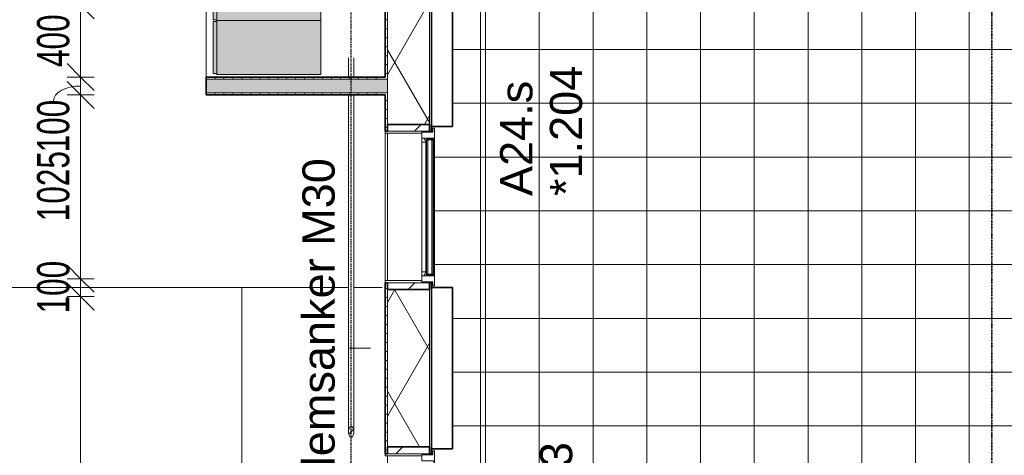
# Model space of a CAD drawing. Header units: millimetres. Extents: x -80560 to 110805, y -11020 to 52719.
# Tile 179 of 184: x 81644 to 87141, y 38764 to 41195. Entities that reach past the tile are written whole.
import ezdxf

# ---------------------------------------------------------------- set-up
doc = ezdxf.new("R2010")
doc.units = ezdxf.units.MM
for name, pattern in [('CENTER2', [20, 8, -4, 4, -4]), ('DASHDOT2', [8, 4, -2, 0, -2]), ('DASHED2', [6, 4, -2]), ('DASHED2-1', [3, 2, -1])]:
    doc.linetypes.add(name, pattern=pattern)
for name, color, linetype, lineweight in [('A-ANNO-DIMS', 211, 'Continuous', 9), ('A-ANNO-DIMS-100', 211, 'Continuous', 9), ('A-AREA', 32, 'DASHED2', 18), ('A-DETL', 90, 'Continuous', 18), ('A-DETL-MBND', 5, 'Continuous', 18), ('A-FLOR', 192, 'Continuous', 18), ('A-FLOR-OVHD', 1, 'DASHED2-1', 18), ('A-FLOR-PATT', 8, 'Continuous', 18), ('A-GENM', 13, 'Continuous', 18), ('A-GLAZ', 151, 'Continuous', 18), ('A-GLAZ-IDEN', 152, 'Continuous', 18), ('A-GLAZ-SILL', 1, 'Continuous', 18), ('A-WALL', 113, 'Continuous', 35), ('A-WALL-PATT', 111, 'Continuous', 35), ('G-ANNO-SYMB', 111, 'Continuous', 9), ('I-WALL', 2, 'Continuous', 18), ('S-BEAM', 12, 'Continuous', 18), ('S-BEAM-IDEN', 2, 'Continuous', 9), ('S-GRID', 1, 'Continuous', 9)]:
    doc.layers.add(name, color=color, linetype=linetype, lineweight=lineweight)
doc.styles.add('Arial', font='arial.ttf', dxfattribs={"height": 180})
doc.styles.add('Arial_5', font='arial.ttf', dxfattribs={"width": 0.7, "height": 180})
doc.dimstyles.new('n3o_1_8', dxfattribs={"dimscale": 304.8, "dimtxt": 183.646692, "dimasz": 0.492126, "dimexe": 0.246063, "dimexo": 0.0625, "dimgap": 0.032808, "dimtad": 1, "dimdec": 0, "dimdsep": 46, "dimtxsty": 'Arial_5', "dimblk1": 'OBLIQUE', "dimblk2": 'OBLIQUE', "dimsah": 1, "dimcen": 0.09, "dimdle": 0.246063, "dimazin": 0, "dimtfac": 1, "dimtdec": 4, "dimtix": 1, "dimtmove": 0, "dimatfit": 3, "dimfxl": 0.246063, "dimfxlon": 1, "dimtvp": 1, "dimtolj": 1, "dimtzin": 0, "dimarcsym": 2})
doc.dimstyles.new('n3o_1_8_2', dxfattribs={"dimscale": 304.8, "dimtxt": 183.646692, "dimasz": 0.492126, "dimexe": 0.246063, "dimexo": 0.0625, "dimgap": 0.032808, "dimtad": 1, "dimdec": 0, "dimdsep": 46, "dimtxsty": 'Arial_5', "dimblk1": 'OBLIQUE', "dimblk2": 'OBLIQUE', "dimsah": 1, "dimcen": 0.09, "dimdle": 0.246063, "dimazin": 0, "dimtfac": 1, "dimtdec": 4, "dimtix": 1, "dimtmove": 1, "dimatfit": 3, "dimfxl": 0.246063, "dimfxlon": 1, "dimtvp": 1, "dimtolj": 1, "dimtzin": 0, "dimarcsym": 2})
pattern_1 = [(45, (0, 0), (-99.99975, 99.99975), []), (45, (85, 0), (-99.99975, 99.99975), []), (45, (90, 0), (-99.99975, 99.99975), []), (45, (95, 0), (-99.99975, 99.99975), []), (45, (100, 0), (-99.99975, 99.99975), []), (45, (105, 0), (-99.99975, 99.99975), []), (45, (110, 0), (-99.99975, 99.99975), []), (45, (115, 0), (-99.99975, 99.99975), [])]
pattern_2 = [(45, (0, 0), (-141.42136, 141.42136), [])]
pattern_3 = [(270, (83184.57, 40875), (50, 3e-15), [])]

# ---------------------------------------------------------------- blocks, each defined once
blk = doc.blocks.new('NLRS_28_SF_UN_staalprofiel staaf_gen_CGA - Willemsanker M30-1203817-DO_01 eerste verdieping')
at = {"layer": 'S-BEAM', "lineweight": 5}
h = blk.add_hatch(dxfattribs=at)
h.set_pattern_fill('FP_176', color=256, style=0, pattern_type=2)
h.set_pattern_definition(pattern_1)
h.paths.add_polyline_path([(58602.8, 38866.2), (58607.9, 38870.1), (58612, 38877.5), (58614.4, 38887.2), (58614.9, 38898.1), (58613.4, 38908.6), (58610.1, 38917.3), (58605.4, 38923), (58602.8, 38924.5), (58597.2, 38924.5), (58592.1, 38920.6), (58588, 38913.2), (58585.6, 38903.5), (58585.1, 38892.6), (58586.6, 38882.1), (58589.9, 38873.4), (58594.6, 38867.7), (58597.2, 38866.2)], flags=0)
h = blk.add_hatch(dxfattribs=at)
h.set_pattern_fill('FP_176', color=256, style=0, pattern_type=2)
h.set_pattern_definition(pattern_1)
h.paths.add_polyline_path([(58602.8, 38866.2), (58607.9, 38870.1), (58612, 38877.5), (58614.4, 38887.2), (58614.9, 38898.1), (58613.4, 38908.6), (58610.1, 38917.3), (58605.4, 38923), (58602.8, 38924.5), (58597.2, 38924.5), (58592.1, 38920.6), (58588, 38913.2), (58585.6, 38903.5), (58585.1, 38892.6), (58586.6, 38882.1), (58589.9, 38873.4), (58594.6, 38867.7), (58597.2, 38866.2)], flags=0)
at = {"layer": 'S-BEAM', "lineweight": 9}
for p, q in [((58585, 40982.2), (58585, 40875)), ((58585, 40982.2), (58585, 40875)), ((58615, 40875), (58615, 40982.2)), ((58615, 40875), (58615, 40982.2)), ((58585, 40775), (58585, 38895.4)), ((58585, 40775), (58585, 38895.4)), ((58615, 38895.4), (58615, 40775)), ((58615, 38895.4), (58615, 40775))]:
    blk.add_line(p, q, dxfattribs=at)
at = {"layer": 'S-BEAM', "flags": 128}
for points in [[(58600, 38925), (58597.2, 38924.5), (58594.6, 38923), (58592.1, 38920.6), (58589.9, 38917.3), (58588, 38913.2), (58586.6, 38908.6), (58585.6, 38903.5), (58585.1, 38898.1), (58585.1, 38892.6), (58585.6, 38887.2), (58586.6, 38882.1), (58588, 38877.5), (58589.9, 38873.4), (58592.1, 38870.1), (58594.6, 38867.7), (58597.2, 38866.2), (58600, 38865.7)], [(58600, 38925), (58597.2, 38924.5), (58594.6, 38923), (58592.1, 38920.6), (58589.9, 38917.3), (58588, 38913.2), (58586.6, 38908.6), (58585.6, 38903.5), (58585.1, 38898.1), (58585.1, 38892.6), (58585.6, 38887.2), (58586.6, 38882.1), (58588, 38877.5), (58589.9, 38873.4), (58592.1, 38870.1), (58594.6, 38867.7), (58597.2, 38866.2), (58600, 38865.7)], [(58600, 38865.7), (58602.8, 38866.2), (58605.4, 38867.7), (58607.9, 38870.1), (58610.1, 38873.4), (58612, 38877.5), (58613.4, 38882.1), (58614.4, 38887.2), (58614.9, 38892.6), (58614.9, 38898.1), (58614.4, 38903.5), (58613.4, 38908.6), (58612, 38913.2), (58610.1, 38917.3), (58607.9, 38920.6), (58605.4, 38923), (58602.8, 38924.5), (58600, 38925)], [(58600, 38865.7), (58602.8, 38866.2), (58605.4, 38867.7), (58607.9, 38870.1), (58610.1, 38873.4), (58612, 38877.5), (58613.4, 38882.1), (58614.4, 38887.2), (58614.9, 38892.6), (58614.9, 38898.1), (58614.4, 38903.5), (58613.4, 38908.6), (58612, 38913.2), (58610.1, 38917.3), (58607.9, 38920.6), (58605.4, 38923), (58602.8, 38924.5), (58600, 38925)]]:
    blk.add_lwpolyline(points, dxfattribs=at)
blk = doc.blocks.new('19112_SW_LeonardoCollege_R2020_rvt-1-DO_01 eerste verdieping')
at = {"color": 9, "lineweight": 9}
blk.add_blockref('NLRS_28_SF_UN_staalprofiel staaf_gen_CGA - Willemsanker M30-1203817-DO_01 eerste verdieping', (0, 0), dxfattribs=at)
blk = doc.blocks.new('merk 2700 vast glas HOOG - merk 2700 vast glas HOOG-32422013-DO_01 eerste verdieping')
at = {"layer": 'A-GLAZ'}
for p, q in [((-1262, 0), (-1340, 0)), ((-1340, 0), (-1340, -10)), ((-1262, -4), (-1262, 0)), ((1340, 0), (1262, 0)), ((1262, 0), (1262, -4)), ((1340, -10), (1340, 0)), ((-1340, -10), (-1318, -10)), ((-1318, -10), (-1318, -72)), ((-1284, -72), (-1284, -4)), ((-1284, -4), (-1262, -4)), ((1262, -4), (1284, -4)), ((1284, -4), (1284, -72)), ((1318, -72), (1318, -10)), ((1318, -10), (1340, -10)), ((-1318, -72), (-1284, -72)), ((1284, -72), (1318, -72))]:
    blk.add_line(p, q, dxfattribs=at)
at = {"layer": 'A-GLAZ-SILL'}
for p, q in [((1262, 0), (-1262, 0)), ((1262, -4), (-1262, -4))]:
    blk.add_line(p, q, dxfattribs=at)
blk = doc.blocks.new('merk 900 vast glas HOOG - merk 900 vast glas HOOG-33690257-DO_01 eerste verdieping')
at = {"layer": 'A-GLAZ'}
for p, q in [((-418, 72), (-384, 72)), ((-418, 10), (-418, 72)), ((-384, 72), (-384, 4)), ((384, 72), (418, 72)), ((384, 4), (384, 72)), ((418, 72), (418, 10)), ((-440, 10), (-418, 10)), ((-440, 0), (-440, 10)), ((-384, 4), (-362, 4)), ((-362, 4), (-362, 0)), ((362, 4), (384, 4)), ((362, 0), (362, 4)), ((418, 10), (440, 10)), ((440, 10), (440, 0)), ((-362, 0), (-440, 0)), ((440, 0), (362, 0))]:
    blk.add_line(p, q, dxfattribs=at)
at = {"layer": 'A-GLAZ-SILL'}
for p, q in [((-362, 4), (362, 4)), ((-362, 0), (362, 0))]:
    blk.add_line(p, q, dxfattribs=at)
blk = doc.blocks.new('NLRS_41_GM_WPB_spouwlat-SH_generiek_ISR - 235x38-V110-DO_01 eerste verdieping')
at = {"layer": 'A-GENM'}
h = blk.add_hatch(dxfattribs=at)
h.set_pattern_fill('FP_59', color=256, style=0, pattern_type=2)
h.set_pattern_definition(pattern_2)
h.paths.add_polyline_path([(59037, 39689), (59037, 39727), (58802, 39727), (58802, 39689)], flags=0)
for p, q in [((58802, 39727), (58802, 39689)), ((59037, 39727), (58802, 39727)), ((58802, 39689), (59037, 39689)), ((59037, 39689), (59037, 39727))]:
    blk.add_line(p, q, dxfattribs=at)
blk = doc.blocks.new('NLRS_41_GM_WPB_spouwlat-SH_generiek_ISR - 235x38-V111-DO_01 eerste verdieping')
at = {"layer": 'A-GENM'}
h = blk.add_hatch(dxfattribs=at)
h.set_pattern_fill('FP_59', color=256, style=0, pattern_type=2)
h.set_pattern_definition(pattern_2)
h.paths.add_polyline_path([(58802, 40573), (59037, 40573), (59037, 40611), (58802, 40611), (58802, 40582.5)], flags=0)
for p, q in [((58802, 40611), (58802, 40573)), ((59037, 40611), (58802, 40611)), ((58802, 40573), (59037, 40573)), ((59037, 40573), (59037, 40611))]:
    blk.add_line(p, q, dxfattribs=at)
blk = doc.blocks.new('NLRS_41_GM_WPB_spouwlat-SH_generiek_ISR - 235x38-33868839-DO_01 eerste verdieping')
at = {"layer": 'A-DETL-MBND'}
for p, q in [((59037, 40568), (59037, 40573)), ((58802, 39739), (58802, 40561)), ((59037, 39727), (59037, 39732))]:
    blk.add_line(p, q, dxfattribs=at)
blk = doc.blocks.new('41_dagkanten_SH_generiek_ISR - 12x204_5-33885907-DO_01 eerste verdieping')
at = {"layer": 'A-GENM'}
for p, q in [((58994, 40573), (58789.5, 40573)), ((58789.5, 40573), (58789.5, 40561)), ((58994, 40568), (58994, 40573)), ((58789.5, 40561), (58994, 40561))]:
    blk.add_line(p, q, dxfattribs=at)
blk = doc.blocks.new('41_dagkanten_SH_generiek_ISR - 12x204_5-V112-DO_01 eerste verdieping')
at = {"layer": 'A-GENM'}
for p, q in [((58994, 39739), (58789.5, 39739)), ((58789.5, 39739), (58789.5, 39727)), ((58789.5, 39727), (58994, 39727)), ((58994, 39727), (58994, 39732))]:
    blk.add_line(p, q, dxfattribs=at)
blk = doc.blocks.new('NLRS_41_GM_WPB_spouwlat-SH_generiek_ISR - 235x38-V114-DO_01 eerste verdieping')
at = {"layer": 'A-GENM'}
h = blk.add_hatch(dxfattribs=at)
h.set_pattern_fill('FP_59', color=256, style=0, pattern_type=2)
h.set_pattern_definition(pattern_2)
h.paths.add_polyline_path([(59037, 38773), (59037, 38811), (58802, 38811), (58802, 38773)], flags=0)
for p, q in [((58802, 38811), (58802, 38773)), ((59037, 38811), (58802, 38811)), ((59037, 38773), (59037, 38811)), ((58802, 38773), (59037, 38773))]:
    blk.add_line(p, q, dxfattribs=at)
blk = doc.blocks.new('NLRS_41_GM_WPB_spouwlat-SH_generiek_ISR - 235x38-V115-DO_01 eerste verdieping')
at = {"layer": 'A-DETL-MBND'}
for p, q in [((58802, 36139), (58802, 38761)), ((59037, 38768), (59037, 38773)), ((59037, 36127), (59037, 36132))]:
    blk.add_line(p, q, dxfattribs=at)
blk = doc.blocks.new('41_dagkanten_SH_generiek_ISR - 12x204_5-V116-DO_01 eerste verdieping')
at = {"layer": 'A-GENM'}
for p, q in [((58994, 38773), (58789.5, 38773)), ((58789.5, 38773), (58789.5, 38761)), ((58789.5, 38761), (58994, 38761)), ((58994, 38768), (58994, 38773))]:
    blk.add_line(p, q, dxfattribs=at)
blk = doc.blocks.new('73_EHA_locker - 73_EHA_locker-V243-DO_01 eerste verdieping')
at = {"layer": 'A-GENM'}
for points in [[(-295, 0), (-5, 0), (-5, 20), (-295, 20)], [(-300, 0), (-300, -580), (0, -580), (0, 0)]]:
    blk.add_hatch(color=256, dxfattribs=at).paths.add_polyline_path(points, flags=0)
for p, q in [((0, 0), (-300, 0)), ((-5, 20), (-295, 20)), ((-295, 20), (-295, 0)), ((-295, 0), (-5, 0)), ((-5, 0), (-5, 20)), ((0, -580), (0, 0)), ((-300, -580), (0, -580))]:
    blk.add_line(p, q, dxfattribs=at)
blk = doc.blocks.new('30_n3o_RT72_glas met glaslat - Type 1-33690260-DO_01 eerste verdieping')
at = {"layer": 'A-GENM'}
for points in [[(-379, 35), (379, 35), (379, 41), (-379, 41)], [(-379, 5), (379, 5), (379, 11), (-379, 11)]]:
    blk.add_hatch(color=256, dxfattribs=at).paths.add_polyline_path(points, flags=0)
for p, q in [((379, 41), (-379, 41)), ((-379, 41), (-379, 35)), ((-375, 41), (-379, 41)), ((-379, 41), (-379, 5)), ((-379, 35), (379, 35)), ((379, 11), (-379, 11)), ((-379, 11), (-379, 5)), ((-379, 5), (379, 5)), ((-379, 5), (-375, 5)), ((-375, 5), (-375, 41)), ((379, 41), (375, 41)), ((375, 41), (375, 5)), ((375, 5), (379, 5)), ((379, 35), (379, 41)), ((379, 5), (379, 41)), ((379, 5), (379, 11))]:
    blk.add_line(p, q, dxfattribs=at)
blk = doc.blocks.new('DPWP_30_n3o_RT72_glas met glaslat Frame1 - Type 1-33690263-DO_01 eerste verdieping')
at = {"layer": 'A-GENM'}
for p, q in [((-362, 27), (-384, 27)), ((-384, 15), (-367.317, 5)), ((-367.317, 5), (-362, 5)), ((-362, 27), (362, 27)), ((-362, 5), (-362, 27)), ((-362, 5), (362, 5)), ((384, 27), (362, 27)), ((362, 27), (362, 5)), ((362, 5), (367.317, 5)), ((367.317, 5), (384, 15))]:
    blk.add_line(p, q, dxfattribs=at)
blk = doc.blocks.new('73_EHA_locker - 73_EHA_locker-30391277-DO_01 eerste verdieping')
at = {"layer": 'A-GENM'}
for points in [[(-295, 0), (-5, 0), (-5, 20), (-295, 20)], [(-300, -251.8), (-300, -580), (0, -580), (0, 0), (-300, 0)]]:
    blk.add_hatch(color=256, dxfattribs=at).paths.add_polyline_path(points, flags=0)
for p, q in [((0, 0), (-300, 0)), ((-300, 0), (-300, -580)), ((-5, 20), (-295, 20)), ((-295, 20), (-295, 0)), ((-295, 0), (-5, 0)), ((-5, 0), (-5, 20)), ((0, -580), (0, 0)), ((-300, -580), (0, -580))]:
    blk.add_line(p, q, dxfattribs=at)
blk = doc.blocks.new('DIMBLOCK284-DO_01 eerste verdieping')
at = {"layer": 'A-ANNO-DIMS-100'}
for p, q in [((81984.7, 41275), (81909.7, 41350)), ((82059.7, 41275), (81909.7, 41275)), ((81984.7, 41275), (81984.7, 40875)), ((81984.7, 41275), (82059.7, 41200)), ((81984.7, 41275), (82059.7, 41275)), ((81984.7, 40875), (81909.7, 40950)), ((82059.7, 40875), (81909.7, 40875)), ((81984.7, 40875), (82059.7, 40800)), ((81984.7, 40875), (82059.7, 40875))]:
    blk.add_line(p, q, dxfattribs=at)
at = {"layer": 'A-ANNO-DIMS-100', "color": 0, "insert": (81741.1, 40930.9), "char_height": 180, "width": 345.821, "attachment_point": 1, "rotation": 90, "line_spacing_factor": 0.941778, "style": 'Arial_5'}
blk.add_mtext('400', dxfattribs=at)
blk = doc.blocks.new('_Oblique')
at = {"color": 0, "linetype": 'ByBlock', "lineweight": -2}
blk.add_line((-0.5, -0.5), (0.5, 0.5), dxfattribs=at)
blk = doc.blocks.new('DIMBLOCK285-DO_01 eerste verdieping')
at = {"layer": 'A-ANNO-DIMS-100'}
for p, q in [((81984.7, 40875), (81909.7, 40950)), ((82059.7, 40875), (81909.7, 40875)), ((81984.7, 40775), (81909.7, 40850)), ((81984.7, 40875), (81984.7, 40775)), ((81984.7, 40875), (82059.7, 40800)), ((81984.7, 40875), (82059.7, 40875)), ((82059.7, 40775), (81909.7, 40775)), ((81984.7, 40775), (82059.7, 40700)), ((81984.7, 40775), (82059.7, 40775))]:
    blk.add_line(p, q, dxfattribs=at)
blk.add_ellipse((81984.7, 40742.7), major_axis=(151.3, 0), ratio=0.544189, start_param=1.570796, end_param=3.141593, dxfattribs=at)
at = {"layer": 'A-ANNO-DIMS-100', "color": 0, "insert": (81741.1, 40454.5), "char_height": 180, "width": 345.821, "attachment_point": 1, "rotation": 90, "line_spacing_factor": 0.941778, "style": 'Arial_5'}
blk.add_mtext('100', dxfattribs=at)
blk = doc.blocks.new('DIMBLOCK286-DO_01 eerste verdieping')
at = {"layer": 'A-ANNO-DIMS-100'}
for p, q in [((81984.7, 40775), (81909.7, 40850)), ((82059.7, 40775), (81909.7, 40775)), ((81984.7, 40775), (81984.7, 39750)), ((81984.7, 40775), (82059.7, 40700)), ((81984.7, 40775), (82059.7, 40775)), ((81984.7, 39750), (81909.7, 39825)), ((81909.7, 39750), (82059.7, 39750)), ((81984.7, 39750), (81909.7, 39750)), ((81984.7, 39750), (82059.7, 39675))]:
    blk.add_line(p, q, dxfattribs=at)
at = {"layer": 'A-ANNO-DIMS-100', "color": 0, "insert": (81741.1, 40070.4), "char_height": 180, "width": 461.094, "attachment_point": 1, "rotation": 90, "line_spacing_factor": 0.941778, "style": 'Arial_5'}
blk.add_mtext('1025', dxfattribs=at)
blk = doc.blocks.new('DIMBLOCK287-DO_01 eerste verdieping')
at = {"layer": 'A-ANNO-DIMS-100'}
for p, q in [((81984.7, 39750), (81909.7, 39825)), ((81909.7, 39750), (82059.7, 39750)), ((81984.7, 39750), (81909.7, 39750)), ((81984.7, 39750), (81984.7, 39650)), ((81984.7, 39750), (82059.7, 39675)), ((81984.7, 39650), (81909.7, 39725)), ((81909.7, 39650), (82059.7, 39650)), ((81984.7, 39650), (81909.7, 39650)), ((81984.7, 39650), (82059.7, 39575))]:
    blk.add_line(p, q, dxfattribs=at)
at = {"layer": 'A-ANNO-DIMS-100', "color": 0, "insert": (81741.1, 39555.9), "char_height": 180, "width": 345.821, "attachment_point": 1, "rotation": 90, "line_spacing_factor": 0.941778, "style": 'Arial_5'}
blk.add_mtext('100', dxfattribs=at)
blk = doc.blocks.new('DIMBLOCK288-DO_01 eerste verdieping')
at = {"layer": 'A-ANNO-DIMS-100'}
for p, q in [((81984.7, 39650), (81909.7, 39725)), ((81909.7, 39650), (82059.7, 39650)), ((81984.7, 39650), (81909.7, 39650)), ((81984.7, 39650), (81984.7, 35350)), ((81984.7, 39650), (82059.7, 39575)), ((81984.7, 35350), (81909.7, 35425)), ((82059.7, 35350), (81909.7, 35350)), ((81984.7, 35350), (82059.7, 35275)), ((81984.7, 35350), (82059.7, 35350))]:
    blk.add_line(p, q, dxfattribs=at)
at = {"layer": 'A-ANNO-DIMS-100', "color": 0, "insert": (81741.1, 37307.9), "char_height": 180, "width": 461.094, "attachment_point": 1, "rotation": 90, "line_spacing_factor": 0.941778, "style": 'Arial_5'}
blk.add_mtext('4300', dxfattribs=at)

msp = doc.modelspace()

# ---------------------------------------------------------------- hatches: boundary and pattern name
at = {"layer": 'A-FLOR-PATT'}
h = msp.add_hatch(dxfattribs=at)
h.set_pattern_fill('FP_178', color=256, style=0, pattern_type=2)
h.set_pattern_definition([(270, (88144.82, 29028.5), (300, 2e-14), []), (0, (88144.82, 29028.5), (0, 300), [])])
h.paths.add_polyline_path([(93275.1, 9991), (94444.8, 9991), (94444.8, 10109.6), (94344.8, 10109.6), (94344.8, 10189.6), (94444.8, 10189.6), (94444.8, 13600), (93454.8, 13600), (93454.8, 31150), (94444.8, 31150), (94444.8, 34479), (94294.8, 34479), (94294.8, 34622.3), (94244.8, 34621.4), (94244.8, 34645), (94194.8, 34645), (94194.8, 34735), (94294.8, 34735), (94294.8, 35031), (103513.8, 35031), (103513.8, 35031.5), (103513.8, 41250), (103352.3, 41249.1), (103351.6, 35192.5), (94099.8, 35193.2), (94099.8, 35197.5), (103347.3, 35198.3), (103347.3, 41250), (103308.8, 41250), (103308.8, 41750), (103347.3, 41750), (103347.2, 47652.5), (84131.8, 47653.2), (84131.8, 47657.5), (103352.3, 47656.8), (103352.3, 41750), (103513.8, 41750), (103513.8, 47819), (103513.3, 47819), (84060.8, 47819), (84060.8, 40600), (83943.8, 40600), (83943.8, 40568), (83950.8, 40568), (83950.8, 40590), (83960.8, 40590), (83960.8, 39710), (83950.8, 39710), (83950.8, 39732), (83943.8, 39732), (83943.8, 39700), (84060.8, 39700), (84060.8, 38800), (83943.8, 38800), (83943.8, 38768), (83950.8, 38768), (83950.8, 38790), (83960.8, 38790), (83960.8, 36110), (83950.8, 36110), (83950.8, 36132), (83943.8, 36132), (83943.8, 36100), (84060.8, 36100), (84060.8, 35766), (85294.8, 35766), (85294.8, 35649), (85326.8, 35649), (85326.8, 35656), (85304.8, 35656), (85304.8, 35666), (87984.8, 35666), (87984.8, 35656), (87962.8, 35656), (87962.8, 35649), (87994.8, 35649), (87994.8, 35766), (89460.8, 35766), (89460.8, 32950), (89343.8, 32950), (89343.8, 32918), (89350.8, 32918), (89350.8, 32940), (89360.8, 32940), (89360.8, 31738), (89350.8, 31738), (89350.8, 31760), (89343.8, 31760), (89343.8, 31638), (89350.8, 31638), (89350.8, 31660), (89360.8, 31660), (89360.8, 27445), (89350.8, 27445), (89350.8, 27467), (89343.8, 27467), (89343.8, 27345), (89350.8, 27345), (89350.8, 27367), (89360.8, 27367), (89360.8, 23960), (89350.8, 23960), (89350.8, 23982), (89343.8, 23982), (89343.8, 23950), (89460.8, 23950), (89460.8, 21250), (89343.8, 21250), (89343.8, 21218), (89350.8, 21218), (89350.8, 21240), (89360.8, 21240), (89360.8, 18560), (89350.8, 18560), (89350.8, 18582), (89343.8, 18582), (89343.8, 18550), (89460.8, 18550), (89460.8, 15850), (89343.8, 15850), (89343.8, 15818), (89350.8, 15818), (89350.8, 15840), (89360.8, 15840), (89360.8, 13160), (89350.8, 13160), (89350.8, 13182), (89343.8, 13182), (89343.8, 13150), (89460.8, 13150), (89460.8, 12250), (89343.8, 12250), (89343.8, 12218), (89350.8, 12218), (89350.8, 12240), (89360.8, 12240), (89360.8, 10460), (89350.8, 10460), (89350.8, 10482), (89343.8, 10482), (89343.8, 10450), (89460.8, 10450), (89460.8, 9991), (91344.8, 9991), (91344.8, 10033), (91844.8, 10033), (91844.8, 9991), (92981.5, 9991)], flags=0)
h.paths.add_polyline_path([(92834.6, 10152.5), (89531.8, 10153.2), (89531.8, 10157.5), (94333.8, 10156.8), (94333.8, 10152.5), (92981.5, 10152.5)], flags=0)
h.paths.add_polyline_path([(92518.2, 15188.5), (92178.2, 15228.5), (92518.2, 15268.5)], flags=0)
h.paths.add_polyline_path([(90691.4, 15188.5), (90691.4, 15268.5), (91031.4, 15228.5)], flags=0)
h.paths.add_polyline_path([(89350.8, 27372), (89350.8, 27440), (89360.8, 27440), (89360.8, 27372), (89356.8, 27372)], flags=0)
h.paths.add_polyline_path([(89360.8, 31665), (89350.8, 31665), (89350.8, 31733), (89360.8, 31733)], flags=0)
h.paths.add_polyline_path([(83943.8, 35649), (83953.8, 35649), (83953.8, 35659), (83943.8, 35659)], flags=0)
h.paths.add_polyline_path([(93244.8, 36520), (92904.8, 36560), (93244.8, 36600)], flags=0)
h.paths.add_polyline_path([(89904.8, 39488.5), (89904.8, 39568.5), (90244.8, 39528.5)], flags=0)
h.paths.add_polyline_path([(96504.8, 39828.5), (96544.8, 40168.5), (96584.8, 39828.5)], flags=0)
h.paths.add_polyline_path([(96544.8, 43388.5), (96504.8, 43728.5), (96584.8, 43728.5)], flags=0)
at = {"layer": 'A-WALL-PATT', "lineweight": 18}
h = msp.add_hatch(dxfattribs=at)
h.set_pattern_fill('FP_60', color=256, style=0, pattern_type=2)
h.set_pattern_definition([(90, (83943.82, 41744.25), (-50, -7e-14), [])])
h.paths.add_polyline_path([(83943.8, 35649), (83943.8, 36127), (83931.8, 36127), (83931.8, 35649)], flags=0)
h.paths.add_polyline_path([(83943.8, 38773), (83943.8, 39727), (83931.8, 39727), (83931.8, 38773)], flags=0)
h.paths.add_polyline_path([(83931.8, 40573), (83943.8, 40573), (83943.8, 48087), (83931.8, 48087), (83931.8, 40582.5)], flags=0)
h = msp.add_hatch(dxfattribs=at)
h.set_pattern_fill('FP_61', color=256, angle=90, style=0, pattern_type=2)
h.set_pattern_definition([(180, (83943.82, 41744.25), (7e-14, -50), [])])
h.paths.add_polyline_path([(83696.8, 35402), (83696.8, 36127), (83684.3, 36127), (83684.3, 35402)], flags=0)
h.paths.add_polyline_path([(83684.3, 38773), (83696.8, 38773), (83696.8, 39727), (83684.3, 39727), (83684.3, 38916.2)], flags=0)
h.paths.add_polyline_path([(83696.8, 40573), (83696.8, 40787.5), (83684.3, 40787.5), (83684.3, 40573)], flags=0)
h.paths.add_polyline_path([(83696.8, 40862.5), (83696.8, 47839.5), (83684.3, 47839.5), (83684.3, 40862.5)], flags=0)
h = msp.add_hatch(dxfattribs=at)
h.set_pattern_fill('FP_2', color=256, style=0, pattern_type=2)
h.set_pattern_definition([(60, (24894.82, 0), (-274.963, 158.75), []), (120, (24894.82, 0), (-274.963, -158.75), [])])
h.paths.add_polyline_path([(83931.8, 35637), (83931.8, 36089), (83696.8, 36089), (83696.8, 35637)], flags=0)
h.paths.add_polyline_path([(83931.8, 38811), (83931.8, 39689), (83696.8, 39689), (83696.8, 38811)], flags=0)
h.paths.add_polyline_path([(83696.8, 40611), (83931.8, 40611), (83931.8, 47852), (83696.8, 47852), (83696.8, 40787.5)], flags=0)
h = msp.add_hatch(dxfattribs=at)
h.set_pattern_fill('FP_97', color=256, angle=-270, style=0, pattern_type=2)
h.set_pattern_definition(pattern_3)
h.paths.add_polyline_path([(83290.3, 40862.5), (83684.3, 40862.5), (83684.3, 40875), (82684.8, 40875), (82684.8, 40862.5), (82996.6, 40862.5)], flags=0)
at = {"layer": 'A-WALL-PATT', "lineweight": 5}
msp.add_hatch(color=256, dxfattribs=at).paths.add_polyline_path([(82684.8, 40787.5), (83696.8, 40787.5), (83696.8, 40862.5), (82684.8, 40862.5)], flags=0)
at = {"layer": 'A-WALL-PATT', "lineweight": 18}
h = msp.add_hatch(dxfattribs=at)
h.set_pattern_fill('FP_97', color=256, angle=-270, style=0, pattern_type=2)
h.set_pattern_definition(pattern_3)
h.paths.add_polyline_path([(83290.3, 40775), (83684.3, 40775), (83684.3, 40787.5), (82684.8, 40787.5), (82684.8, 40775), (82996.6, 40775)], flags=0)

# ---------------------------------------------------------------- linework, layer by layer
at = {"layer": 'A-AREA', "linetype": 'DASHED2-1'}
for p, q in [((82684.8, 47839.5), (82684.8, 40875)), ((68719.8, 39700), (83479.9, 39700)), ((83509.8, 39700), (83667.3, 39700))]:
    msp.add_line(p, q, dxfattribs=at)
at = {"layer": 'A-DETL', "linetype": 'DASHED2-1'}
msp.add_line((82885.3, 27483.5), (82885.3, 39700), dxfattribs=at)
at = {"layer": 'A-FLOR'}
msp.add_line((83684.3, 39739), (83684.3, 40561), dxfattribs=at)
at = {"layer": 'A-FLOR-OVHD'}
msp.add_line((84215.8, 48371), (84215.8, 35921), dxfattribs=at)
at = {"layer": 'A-WALL', "lineweight": 18}
for p, q in [((83931.8, 40611), (83931.8, 48087)), ((83696.8, 40611), (83696.8, 47852)), ((82684.8, 40862.5), (83696.8, 40862.5)), ((82684.8, 40787.5), (83696.8, 40787.5)), ((83931.8, 40573), (83931.8, 40568)), ((83943.8, 40573), (83943.8, 40568)), ((83696.8, 39739), (83696.8, 40561)), ((83696.8, 38811), (83696.8, 39689)), ((83931.8, 39732), (83931.8, 39727)), ((83931.8, 38811), (83931.8, 39689)), ((83943.8, 39732), (83943.8, 39727)), ((83931.8, 38773), (83931.8, 38768)), ((83943.8, 38773), (83943.8, 38768))]:
    msp.add_line(p, q, dxfattribs=at)
at = {"layer": 'A-WALL'}
for p, q in [((83684.3, 47839.5), (83684.3, 40875)), ((83943.8, 40573), (83943.8, 44200)), ((84060.8, 40600), (84060.8, 44200)), ((83684.3, 40775), (83684.3, 40573)), ((83684.3, 40573), (83696.8, 40573)), ((83696.8, 40573), (83696.8, 40611)), ((83696.8, 40611), (83931.8, 40611)), ((83931.8, 40611), (83931.8, 40573)), ((83931.8, 40573), (83943.8, 40573)), ((83943.8, 40600), (84060.8, 40600)), ((83684.3, 39727), (83684.3, 38773)), ((83696.8, 39727), (83684.3, 39727)), ((83696.8, 39689), (83696.8, 39727)), ((83931.8, 39689), (83696.8, 39689)), ((83943.8, 39727), (83931.8, 39727)), ((83931.8, 39727), (83931.8, 39689)), ((83943.8, 38773), (83943.8, 39727)), ((84060.8, 39700), (83943.8, 39700)), ((84060.8, 38800), (84060.8, 39700)), ((83696.8, 38773), (83696.8, 38811)), ((83696.8, 38811), (83931.8, 38811)), ((83931.8, 38811), (83931.8, 38773)), ((83684.3, 38773), (83696.8, 38773)), ((83931.8, 38773), (83943.8, 38773)), ((83943.8, 38800), (84060.8, 38800))]:
    msp.add_line(p, q, dxfattribs=at)
at = {"layer": 'G-ANNO-SYMB', "linetype": 'DASHDOT2', "lineweight": 35}
msp.add_line((87072, 48559.6), (87072, 9150.1), dxfattribs=at)
at = {"layer": 'I-WALL', "lineweight": 35}
for p, q in [((83684.3, 40875), (82684.8, 40875)), ((82684.8, 40875), (82684.8, 40775)), ((82684.8, 40775), (83684.3, 40775))]:
    msp.add_line(p, q, dxfattribs=at)
at = {"layer": 'S-BEAM-IDEN'}
msp.add_line((83479.8, 39362.3), (83602.6, 39362.3), dxfattribs=at)
at = {"layer": 'S-GRID', "linetype": 'CENTER2', "lineweight": 25}
msp.add_line((83494.8, 4383.3), (83494.8, 52119.1), dxfattribs=at)

# ---------------------------------------------------------------- block references
at = {"color": 250, "lineweight": 5}
msp.add_blockref('19112_SW_LeonardoCollege_R2020_rvt-1-DO_01 eerste verdieping', (24894.8, 0), dxfattribs=at)
at = {"layer": 'A-GENM'}
for name, p, rotation in [('73_EHA_locker - 73_EHA_locker-V243-DO_01 eerste verdieping', (82744.8, 41490), 90.00000000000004), ('73_EHA_locker - 73_EHA_locker-30391277-DO_01 eerste verdieping', (82744.8, 41190), 90.00000000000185), ('DPWP_30_n3o_RT72_glas met glaslat Frame1 - Type 1-33690263-DO_01 eerste verdieping', (83915.8, 40150), 90.00000000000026), ('30_n3o_RT72_glas met glaslat - Type 1-33690260-DO_01 eerste verdieping', (83956.8, 40150), 90.00000000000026)]:
    msp.add_blockref(name, p, dxfattribs=dict(at, rotation=rotation))
for name in ['41_dagkanten_SH_generiek_ISR - 12x204_5-33885907-DO_01 eerste verdieping', 'NLRS_41_GM_WPB_spouwlat-SH_generiek_ISR - 235x38-V111-DO_01 eerste verdieping', 'NLRS_41_GM_WPB_spouwlat-SH_generiek_ISR - 235x38-33868839-DO_01 eerste verdieping', '41_dagkanten_SH_generiek_ISR - 12x204_5-V112-DO_01 eerste verdieping', 'NLRS_41_GM_WPB_spouwlat-SH_generiek_ISR - 235x38-V110-DO_01 eerste verdieping', 'NLRS_41_GM_WPB_spouwlat-SH_generiek_ISR - 235x38-V114-DO_01 eerste verdieping', '41_dagkanten_SH_generiek_ISR - 12x204_5-V116-DO_01 eerste verdieping', 'NLRS_41_GM_WPB_spouwlat-SH_generiek_ISR - 235x38-V115-DO_01 eerste verdieping']:
    msp.add_blockref(name, (24894.8, 0), dxfattribs=at)
at = {"layer": 'A-GLAZ'}
for name, p, rotation in [('merk 900 vast glas HOOG - merk 900 vast glas HOOG-33690257-DO_01 eerste verdieping', (83960.8, 40150), 90.00000000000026), ('merk 2700 vast glas HOOG - merk 2700 vast glas HOOG-32422013-DO_01 eerste verdieping', (83960.8, 37450), 270.0000000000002)]:
    msp.add_blockref(name, p, dxfattribs=dict(at, rotation=rotation))

# ---------------------------------------------------------------- texts
at = {"layer": 'A-GLAZ-IDEN', "lineweight": 9, "char_height": 180, "attachment_point": 1, "rotation": 90, "style": 'Arial'}
for s, insert, width in [('*1.204', (84604.1, 40211.1), 865.822), ('A24.s', (84326.3, 40211.1), 761.603), ('*1.203', (84548.6, 38111), 865.822)]:
    msp.add_mtext(s, dxfattribs=dict(at, insert=insert, width=width))
at = {"layer": 'S-BEAM-IDEN', "insert": (83222.6, 38354.5), "char_height": 180, "width": 2429.113, "attachment_point": 1, "rotation": 90, "style": 'Arial'}
msp.add_mtext('Willemsanker M30', dxfattribs=at)

# ---------------------------------------------------------------- dimensions: what is measured, and where the dimension line sits
at = {"layer": 'A-ANNO-DIMS'}
for base, p1, p2, override, picture, middle in [((81984.7, 40875), (82059.7, 41275), (82059.7, 40875), {"dimpost": '<>', "dimfxl": 400}, 'DIMBLOCK284-DO_01 eerste verdieping', (81882.8, 41075)), ((81984.7, 39750), (82059.7, 40775), (81909.7, 39750), {"dimpost": '<>', "dimfxl": 1035.917468}, 'DIMBLOCK286-DO_01 eerste verdieping', (81882.8, 40262.5)), ((81984.7, 39650), (81909.7, 39750), (81909.7, 39650), {"dimpost": '<>', "dimfxl": 100}, 'DIMBLOCK287-DO_01 eerste verdieping', (81882.8, 39700)), ((81984.7, 35350), (81909.7, 39650), (82059.7, 35350), {"dimpost": '<>', "dimfxl": 4302.615484}, 'DIMBLOCK288-DO_01 eerste verdieping', (81882.8, 37500))]:
    dim = msp.add_linear_dim(base=base, p1=p1, p2=p2, angle=90, dimstyle='n3o_1_8', override=override, dxfattribs=at)
    dim.commit()
    dim.dimension.update_dxf_attribs({"geometry": picture, "text_midpoint": middle})
dim = msp.add_linear_dim(base=(81984.7, 40775), p1=(82059.7, 40875), p2=(82059.7, 40775), angle=90, dimstyle='n3o_1_8_2', override={"dimpost": '<>', "dimfxl": 100}, dxfattribs=at)
dim.commit()
dim.dimension.update_dxf_attribs({"geometry": 'DIMBLOCK285-DO_01 eerste verdieping', "text_midpoint": (81861.1, 40627.4), "dimtype": 160, "text_rotation": 90})

doc.saveas('drawing.dxf')
